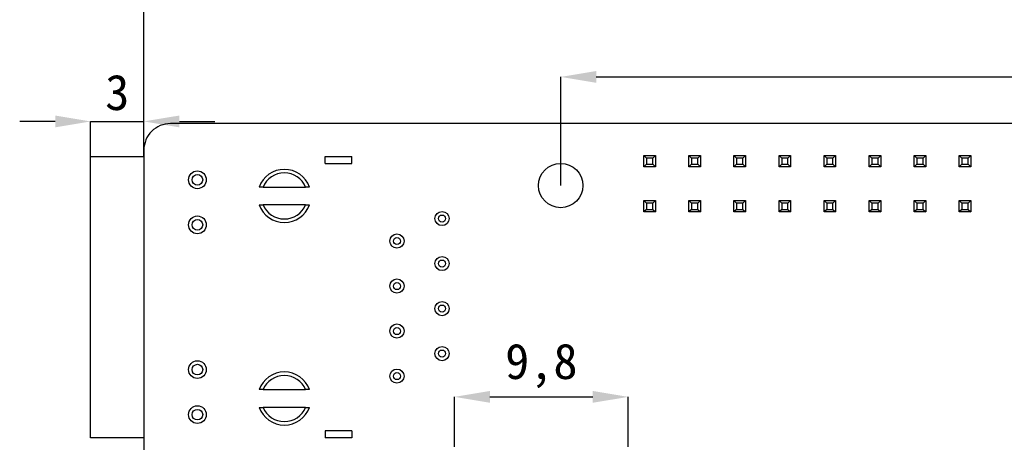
# Model space of a CAD drawing. Header units: millimetres. Extents: x 1628 to 1852, y 2209 to 2446.
# Tile 9 of 34: x 1636 to 1691, y 2343 to 2367. Entities that reach past the tile are written whole.
import ezdxf

# ---------------------------------------------------------------- set-up
doc = ezdxf.new("R2010")
doc.units = ezdxf.units.MM
doc.styles.add('黑体高度2mm', font='simhei.ttf', dxfattribs={"height": 2})
doc.dimstyles.new('红色高度2mm', dxfattribs={"dimtxt": 2, "dimasz": 2, "dimexe": 0, "dimexo": 0, "dimtad": 1, "dimdec": 1, "dimtxsty": '黑体高度2mm', "dimcen": 2.5, "dimclrd": 1, "dimclre": 1, "dimclrt": 1, "dimadec": 0, "dimazin": 0, "dimtfac": 1, "dimtdec": 1, "dimtmove": 0, "dimatfit": 3, "dimfxl": 1, "dimarcsym": 0})

# ---------------------------------------------------------------- blocks, each defined once
blk = doc.blocks.new('*D24')
at = {"color": 1, "lineweight": -2, "transparency": 16777216}
for p, q in [((1642.835, 2359.155), (1642.835, 2367.275)), ((1644.835, 2367.275), (1725.835, 2367.275)), ((1727.835, 2359.155), (1727.835, 2367.275))]:
    blk.add_line(p, q, dxfattribs=at)
at = {"color": 1, "transparency": 16777216}
for points in [[(1644.835, 2367.608), (1644.835, 2366.941), (1642.835, 2367.275)], [(1725.835, 2367.608), (1725.835, 2366.941), (1727.835, 2367.275)]]:
    blk.add_solid(points, dxfattribs=at)
at = {"layer": 'Defpoints', "color": 0, "transparency": 16777216}
for p in [(1727.835, 2367.275), (1642.835, 2359.155), (1727.835, 2359.155)]:
    blk.add_point(p, dxfattribs=at)
at = {"color": 1, "transparency": 16777216, "insert": (1685.335, 2368.9), "char_height": 2, "attachment_point": 5, "style": '黑体高度2mm'}
blk.add_mtext('85', dxfattribs=at)
blk = doc.blocks.new('*D26')
at = {"color": 1, "lineweight": -2, "transparency": 16777216}
for p, q in [((1666.335, 2357.155), (1666.335, 2363.287)), ((1668.335, 2363.287), (1722.335, 2363.287)), ((1724.335, 2357.155), (1724.335, 2363.287))]:
    blk.add_line(p, q, dxfattribs=at)
at = {"color": 1, "transparency": 16777216}
for points in [[(1668.335, 2363.62), (1668.335, 2362.954), (1666.335, 2363.287)], [(1722.335, 2363.62), (1722.335, 2362.954), (1724.335, 2363.287)]]:
    blk.add_solid(points, dxfattribs=at)
at = {"layer": 'Defpoints', "color": 0, "transparency": 16777216}
for p in [(1724.335, 2363.287), (1666.335, 2357.155), (1724.335, 2357.155)]:
    blk.add_point(p, dxfattribs=at)
at = {"color": 1, "transparency": 16777216, "insert": (1695.335, 2364.912), "char_height": 2, "attachment_point": 5, "style": '黑体高度2mm'}
blk.add_mtext('58', dxfattribs=at)
blk = doc.blocks.new('*D36')
at = {"color": 1, "lineweight": -2, "transparency": 16777216}
for p, q in [((1660.345, 2342.422), (1660.345, 2345.233)), ((1662.345, 2345.233), (1668.145, 2345.233)), ((1670.145, 2342.422), (1670.145, 2345.233))]:
    blk.add_line(p, q, dxfattribs=at)
at = {"color": 1, "transparency": 16777216}
for points in [[(1662.345, 2345.566), (1662.345, 2344.9), (1660.345, 2345.233)], [(1668.145, 2345.566), (1668.145, 2344.9), (1670.145, 2345.233)]]:
    blk.add_solid(points, dxfattribs=at)
at = {"layer": 'Defpoints', "color": 0, "transparency": 16777216}
for p in [(1670.145, 2345.233), (1660.345, 2342.422), (1670.145, 2342.422)]:
    blk.add_point(p, dxfattribs=at)
at = {"color": 1, "transparency": 16777216, "insert": (1665.245, 2346.982), "char_height": 2, "attachment_point": 5, "style": '黑体高度2mm'}
blk.add_mtext('9,8', dxfattribs=at)
blk = doc.blocks.new('*D37')
at = {"color": 1, "lineweight": -2, "transparency": 16777216}
for p, q in [((1637.835, 2360.775), (1635.835, 2360.775)), ((1639.835, 2358.795), (1639.835, 2360.775)), ((1639.835, 2360.775), (1642.835, 2360.775)), ((1642.835, 2358.795), (1642.835, 2360.775)), ((1644.835, 2360.775), (1646.835, 2360.775))]:
    blk.add_line(p, q, dxfattribs=at)
at = {"color": 1, "transparency": 16777216}
for points in [[(1637.835, 2361.108), (1637.835, 2360.441), (1639.835, 2360.775)], [(1644.835, 2361.108), (1644.835, 2360.441), (1642.835, 2360.775)]]:
    blk.add_solid(points, dxfattribs=at)
at = {"layer": 'Defpoints', "color": 0, "transparency": 16777216}
for p in [(1642.835, 2360.775), (1639.835, 2358.795), (1642.835, 2358.795)]:
    blk.add_point(p, dxfattribs=at)
at = {"color": 1, "transparency": 16777216, "insert": (1641.335, 2362.4), "char_height": 2, "attachment_point": 5, "style": '黑体高度2mm'}
blk.add_mtext('3', dxfattribs=at)

msp = doc.modelspace()

# ---------------------------------------------------------------- linework, layer by layer
at = {"color": 7, "linetype": 'Continuous', "lineweight": 25}
for p, q in [((1726.335, 2360.655), (1644.335, 2360.655)), ((1642.835, 2359.155), (1642.835, 2306.155)), ((1639.835, 2342.915), (1639.835, 2358.795)), ((1639.835, 2358.795), (1642.835, 2358.795)), ((1653.055, 2358.395), (1653.055, 2358.795)), ((1653.055, 2358.795), (1654.555, 2358.795)), ((1654.555, 2358.395), (1654.555, 2358.795)), ((1671.025, 2358.855), (1671.675, 2358.855)), ((1671.175, 2358.705), (1671.025, 2358.855)), ((1671.025, 2358.205), (1671.025, 2358.855)), ((1671.525, 2358.705), (1671.175, 2358.705)), ((1671.175, 2358.705), (1671.175, 2358.355)), ((1671.675, 2358.855), (1671.525, 2358.705)), ((1671.525, 2358.355), (1671.525, 2358.705)), ((1671.675, 2358.855), (1671.675, 2358.205)), ((1673.565, 2358.205), (1673.565, 2358.855)), ((1673.715, 2358.705), (1673.565, 2358.855)), ((1673.565, 2358.855), (1674.215, 2358.855)), ((1673.715, 2358.705), (1673.715, 2358.355)), ((1674.065, 2358.705), (1673.715, 2358.705)), ((1674.215, 2358.855), (1674.065, 2358.705)), ((1674.065, 2358.355), (1674.065, 2358.705)), ((1674.215, 2358.855), (1674.215, 2358.205)), ((1676.105, 2358.855), (1676.755, 2358.855)), ((1676.255, 2358.705), (1676.105, 2358.855)), ((1676.105, 2358.205), (1676.105, 2358.855)), ((1676.605, 2358.705), (1676.255, 2358.705)), ((1676.255, 2358.705), (1676.255, 2358.355)), ((1676.755, 2358.855), (1676.605, 2358.705)), ((1676.605, 2358.355), (1676.605, 2358.705)), ((1676.755, 2358.855), (1676.755, 2358.205)), ((1678.645, 2358.205), (1678.645, 2358.855)), ((1678.795, 2358.705), (1678.645, 2358.855)), ((1678.645, 2358.855), (1679.295, 2358.855)), ((1678.795, 2358.705), (1678.795, 2358.355)), ((1679.145, 2358.705), (1678.795, 2358.705)), ((1679.295, 2358.855), (1679.145, 2358.705)), ((1679.145, 2358.355), (1679.145, 2358.705)), ((1679.295, 2358.855), (1679.295, 2358.205)), ((1681.185, 2358.205), (1681.185, 2358.855)), ((1681.335, 2358.705), (1681.185, 2358.855)), ((1681.185, 2358.855), (1681.835, 2358.855)), ((1681.335, 2358.705), (1681.335, 2358.355)), ((1681.685, 2358.705), (1681.335, 2358.705)), ((1681.835, 2358.855), (1681.685, 2358.705)), ((1681.685, 2358.355), (1681.685, 2358.705)), ((1681.835, 2358.855), (1681.835, 2358.205)), ((1683.725, 2358.855), (1684.375, 2358.855)), ((1683.875, 2358.705), (1683.725, 2358.855)), ((1683.725, 2358.205), (1683.725, 2358.855)), ((1684.225, 2358.705), (1683.875, 2358.705)), ((1683.875, 2358.705), (1683.875, 2358.355)), ((1684.375, 2358.855), (1684.225, 2358.705)), ((1684.225, 2358.355), (1684.225, 2358.705)), ((1684.375, 2358.855), (1684.375, 2358.205)), ((1686.265, 2358.205), (1686.265, 2358.855)), ((1686.415, 2358.705), (1686.265, 2358.855)), ((1686.265, 2358.855), (1686.915, 2358.855)), ((1686.765, 2358.705), (1686.415, 2358.705)), ((1686.415, 2358.705), (1686.415, 2358.355)), ((1686.915, 2358.855), (1686.765, 2358.705)), ((1686.765, 2358.355), (1686.765, 2358.705)), ((1686.915, 2358.855), (1686.915, 2358.205)), ((1688.805, 2358.855), (1689.455, 2358.855)), ((1688.955, 2358.705), (1688.805, 2358.855)), ((1688.805, 2358.205), (1688.805, 2358.855)), ((1689.305, 2358.705), (1688.955, 2358.705)), ((1688.955, 2358.705), (1688.955, 2358.355)), ((1689.455, 2358.855), (1689.305, 2358.705)), ((1689.305, 2358.355), (1689.305, 2358.705)), ((1689.455, 2358.855), (1689.455, 2358.205)), ((1653.055, 2358.395), (1654.555, 2358.395)), ((1671.175, 2358.355), (1671.025, 2358.205)), ((1671.675, 2358.205), (1671.025, 2358.205)), ((1671.175, 2358.355), (1671.525, 2358.355)), ((1671.675, 2358.205), (1671.525, 2358.355)), ((1673.715, 2358.355), (1673.565, 2358.205)), ((1674.215, 2358.205), (1673.565, 2358.205)), ((1673.715, 2358.355), (1674.065, 2358.355)), ((1674.215, 2358.205), (1674.065, 2358.355)), ((1676.255, 2358.355), (1676.105, 2358.205)), ((1676.755, 2358.205), (1676.105, 2358.205)), ((1676.255, 2358.355), (1676.605, 2358.355)), ((1676.755, 2358.205), (1676.605, 2358.355)), ((1678.795, 2358.355), (1678.645, 2358.205)), ((1679.295, 2358.205), (1678.645, 2358.205)), ((1678.795, 2358.355), (1679.145, 2358.355)), ((1679.295, 2358.205), (1679.145, 2358.355)), ((1681.335, 2358.355), (1681.185, 2358.205)), ((1681.835, 2358.205), (1681.185, 2358.205)), ((1681.335, 2358.355), (1681.685, 2358.355)), ((1681.835, 2358.205), (1681.685, 2358.355)), ((1683.875, 2358.355), (1683.725, 2358.205)), ((1684.375, 2358.205), (1683.725, 2358.205)), ((1683.875, 2358.355), (1684.225, 2358.355)), ((1684.375, 2358.205), (1684.225, 2358.355)), ((1686.415, 2358.355), (1686.265, 2358.205)), ((1686.915, 2358.205), (1686.265, 2358.205)), ((1686.415, 2358.355), (1686.765, 2358.355)), ((1686.915, 2358.205), (1686.765, 2358.355)), ((1688.955, 2358.355), (1688.805, 2358.205)), ((1689.455, 2358.205), (1688.805, 2358.205)), ((1688.955, 2358.355), (1689.305, 2358.355)), ((1689.455, 2358.205), (1689.305, 2358.355)), ((1649.555, 2357.07), (1649.341, 2357.07)), ((1649.555, 2357.07), (1651.955, 2357.07)), ((1652.169, 2357.07), (1651.955, 2357.07)), ((1649.341, 2356.07), (1649.555, 2356.07)), ((1651.955, 2356.07), (1649.555, 2356.07)), ((1651.955, 2356.07), (1652.169, 2356.07)), ((1671.025, 2356.315), (1671.675, 2356.315)), ((1671.025, 2356.315), (1671.175, 2356.165)), ((1671.025, 2355.665), (1671.025, 2356.315)), ((1671.175, 2355.815), (1671.025, 2355.665)), ((1671.175, 2356.165), (1671.175, 2355.815)), ((1671.525, 2356.165), (1671.175, 2356.165)), ((1671.175, 2355.815), (1671.525, 2355.815)), ((1671.675, 2356.315), (1671.525, 2356.165)), ((1671.525, 2355.815), (1671.525, 2356.165)), ((1671.525, 2355.815), (1671.675, 2355.665)), ((1671.675, 2356.315), (1671.675, 2355.665)), ((1673.565, 2355.665), (1673.565, 2356.315)), ((1673.565, 2356.315), (1673.715, 2356.165)), ((1673.565, 2356.315), (1674.215, 2356.315)), ((1673.715, 2355.815), (1673.565, 2355.665)), ((1673.715, 2356.165), (1673.715, 2355.815)), ((1674.065, 2356.165), (1673.715, 2356.165)), ((1673.715, 2355.815), (1674.065, 2355.815)), ((1674.215, 2356.315), (1674.065, 2356.165)), ((1674.065, 2355.815), (1674.065, 2356.165)), ((1674.065, 2355.815), (1674.215, 2355.665)), ((1674.215, 2356.315), (1674.215, 2355.665)), ((1676.105, 2355.665), (1676.105, 2356.315)), ((1676.105, 2356.315), (1676.255, 2356.165)), ((1676.105, 2356.315), (1676.755, 2356.315)), ((1676.255, 2355.815), (1676.105, 2355.665)), ((1676.255, 2356.165), (1676.255, 2355.815)), ((1676.605, 2356.165), (1676.255, 2356.165)), ((1676.255, 2355.815), (1676.605, 2355.815)), ((1676.755, 2356.315), (1676.605, 2356.165)), ((1676.605, 2355.815), (1676.605, 2356.165)), ((1676.605, 2355.815), (1676.755, 2355.665)), ((1676.755, 2356.315), (1676.755, 2355.665)), ((1678.645, 2355.665), (1678.645, 2356.315)), ((1678.645, 2356.315), (1678.795, 2356.165)), ((1678.645, 2356.315), (1679.295, 2356.315)), ((1678.795, 2355.815), (1678.645, 2355.665)), ((1678.795, 2356.165), (1678.795, 2355.815)), ((1679.145, 2356.165), (1678.795, 2356.165)), ((1678.795, 2355.815), (1679.145, 2355.815)), ((1679.295, 2356.315), (1679.145, 2356.165)), ((1679.145, 2355.815), (1679.145, 2356.165)), ((1679.145, 2355.815), (1679.295, 2355.665)), ((1679.295, 2356.315), (1679.295, 2355.665)), ((1681.185, 2356.315), (1681.835, 2356.315)), ((1681.185, 2356.315), (1681.335, 2356.165)), ((1681.185, 2355.665), (1681.185, 2356.315)), ((1681.335, 2355.815), (1681.185, 2355.665)), ((1681.685, 2356.165), (1681.335, 2356.165)), ((1681.335, 2356.165), (1681.335, 2355.815)), ((1681.335, 2355.815), (1681.685, 2355.815)), ((1681.835, 2356.315), (1681.685, 2356.165)), ((1681.685, 2355.815), (1681.685, 2356.165)), ((1681.685, 2355.815), (1681.835, 2355.665)), ((1681.835, 2356.315), (1681.835, 2355.665)), ((1683.725, 2355.665), (1683.725, 2356.315)), ((1683.725, 2356.315), (1683.875, 2356.165)), ((1683.725, 2356.315), (1684.375, 2356.315)), ((1683.875, 2355.815), (1683.725, 2355.665)), ((1683.875, 2356.165), (1683.875, 2355.815)), ((1684.225, 2356.165), (1683.875, 2356.165)), ((1683.875, 2355.815), (1684.225, 2355.815)), ((1684.375, 2356.315), (1684.225, 2356.165)), ((1684.225, 2355.815), (1684.225, 2356.165)), ((1684.225, 2355.815), (1684.375, 2355.665)), ((1684.375, 2356.315), (1684.375, 2355.665)), ((1686.265, 2355.665), (1686.265, 2356.315)), ((1686.265, 2356.315), (1686.415, 2356.165)), ((1686.265, 2356.315), (1686.915, 2356.315)), ((1686.415, 2355.815), (1686.265, 2355.665)), ((1686.415, 2356.165), (1686.415, 2355.815)), ((1686.765, 2356.165), (1686.415, 2356.165)), ((1686.415, 2355.815), (1686.765, 2355.815)), ((1686.915, 2356.315), (1686.765, 2356.165)), ((1686.765, 2355.815), (1686.765, 2356.165)), ((1686.765, 2355.815), (1686.915, 2355.665)), ((1686.915, 2356.315), (1686.915, 2355.665)), ((1688.805, 2356.315), (1689.455, 2356.315)), ((1688.805, 2356.315), (1688.955, 2356.165)), ((1688.805, 2355.665), (1688.805, 2356.315)), ((1688.955, 2355.815), (1688.805, 2355.665)), ((1688.955, 2356.165), (1688.955, 2355.815)), ((1689.305, 2356.165), (1688.955, 2356.165)), ((1688.955, 2355.815), (1689.305, 2355.815)), ((1689.455, 2356.315), (1689.305, 2356.165)), ((1689.305, 2355.815), (1689.305, 2356.165)), ((1689.305, 2355.815), (1689.455, 2355.665)), ((1689.455, 2356.315), (1689.455, 2355.665)), ((1671.675, 2355.665), (1671.025, 2355.665)), ((1674.215, 2355.665), (1673.565, 2355.665)), ((1676.755, 2355.665), (1676.105, 2355.665)), ((1679.295, 2355.665), (1678.645, 2355.665)), ((1681.835, 2355.665), (1681.185, 2355.665)), ((1684.375, 2355.665), (1683.725, 2355.665)), ((1686.915, 2355.665), (1686.265, 2355.665)), ((1689.455, 2355.665), (1688.805, 2355.665)), ((1649.555, 2345.64), (1649.341, 2345.64)), ((1649.555, 2345.64), (1651.955, 2345.64)), ((1652.169, 2345.64), (1651.955, 2345.64)), ((1649.341, 2344.64), (1649.555, 2344.64)), ((1651.955, 2344.64), (1649.555, 2344.64)), ((1651.955, 2344.64), (1652.169, 2344.64)), ((1653.055, 2343.315), (1653.055, 2342.915)), ((1654.555, 2343.315), (1653.055, 2343.315)), ((1654.555, 2343.315), (1654.555, 2342.915)), ((1642.835, 2342.915), (1639.835, 2342.915)), ((1654.555, 2342.915), (1653.055, 2342.915))]:
    msp.add_line(p, q, dxfattribs=at)
for centre, radius in [((1666.335, 2357.155), 1.25), ((1645.855, 2357.48), 0.5), ((1645.855, 2357.48), 0.3), ((1645.855, 2354.94), 0.5), ((1659.645, 2355.295), 0.4), ((1659.645, 2355.295), 0.2), ((1645.855, 2354.94), 0.3), ((1657.105, 2354.025), 0.4), ((1657.105, 2354.025), 0.2), ((1659.645, 2352.755), 0.4), ((1659.645, 2352.755), 0.2), ((1657.105, 2351.485), 0.4), ((1657.105, 2351.485), 0.2), ((1659.645, 2350.215), 0.4), ((1659.645, 2350.215), 0.2), ((1657.105, 2348.945), 0.4), ((1657.105, 2348.945), 0.2), ((1659.645, 2347.675), 0.4), ((1659.645, 2347.675), 0.2), ((1645.855, 2346.77), 0.5), ((1645.855, 2346.77), 0.3), ((1657.105, 2346.405), 0.4), ((1657.105, 2346.405), 0.2), ((1645.855, 2344.23), 0.5), ((1645.855, 2344.23), 0.3)]:
    msp.add_circle(centre, radius, dxfattribs=at)
for centre, radius, start, end in [((1644.335, 2359.155), 1.5, 89.9953, 180.0047), ((1650.755, 2356.57), 1.5, 19.4712, 160.5288), ((1650.755, 2356.57), 1.3, 22.6199, 157.3801), ((1650.755, 2356.57), 1.5, 199.4712, 340.5288), ((1650.755, 2356.57), 1.3, 202.6199, 337.3801), ((1650.755, 2345.14), 1.5, 19.4712, 160.5288), ((1650.755, 2345.14), 1.3, 22.6199, 157.3801), ((1650.755, 2345.14), 1.5, 199.4712, 340.5288), ((1650.755, 2345.14), 1.3, 202.6199, 337.3801)]:
    msp.add_arc(centre, radius, start, end, dxfattribs=at)

# ---------------------------------------------------------------- dimensions: what is measured, and where the dimension line sits
at = {"color": 3}
for base, p1, p2, picture, middle in [((1727.835, 2367.275), (1642.835, 2359.155), (1727.835, 2359.155), '*D24', (1685.335, 2368.9)), ((1724.335, 2363.287), (1666.335, 2357.155), (1724.335, 2357.155), '*D26', (1695.335, 2364.912)), ((1642.835, 2360.775), (1639.835, 2358.795), (1642.835, 2358.795), '*D37', (1641.335, 2362.4)), ((1670.145, 2345.233), (1660.345, 2342.422), (1670.145, 2342.422), '*D36', (1665.245, 2346.982))]:
    dim = msp.add_linear_dim(base=base, p1=p1, p2=p2, dimstyle='红色高度2mm', dxfattribs=at)
    dim.commit()
    dim.dimension.update_dxf_attribs({"geometry": picture, "text_midpoint": middle})

doc.saveas('drawing.dxf')
